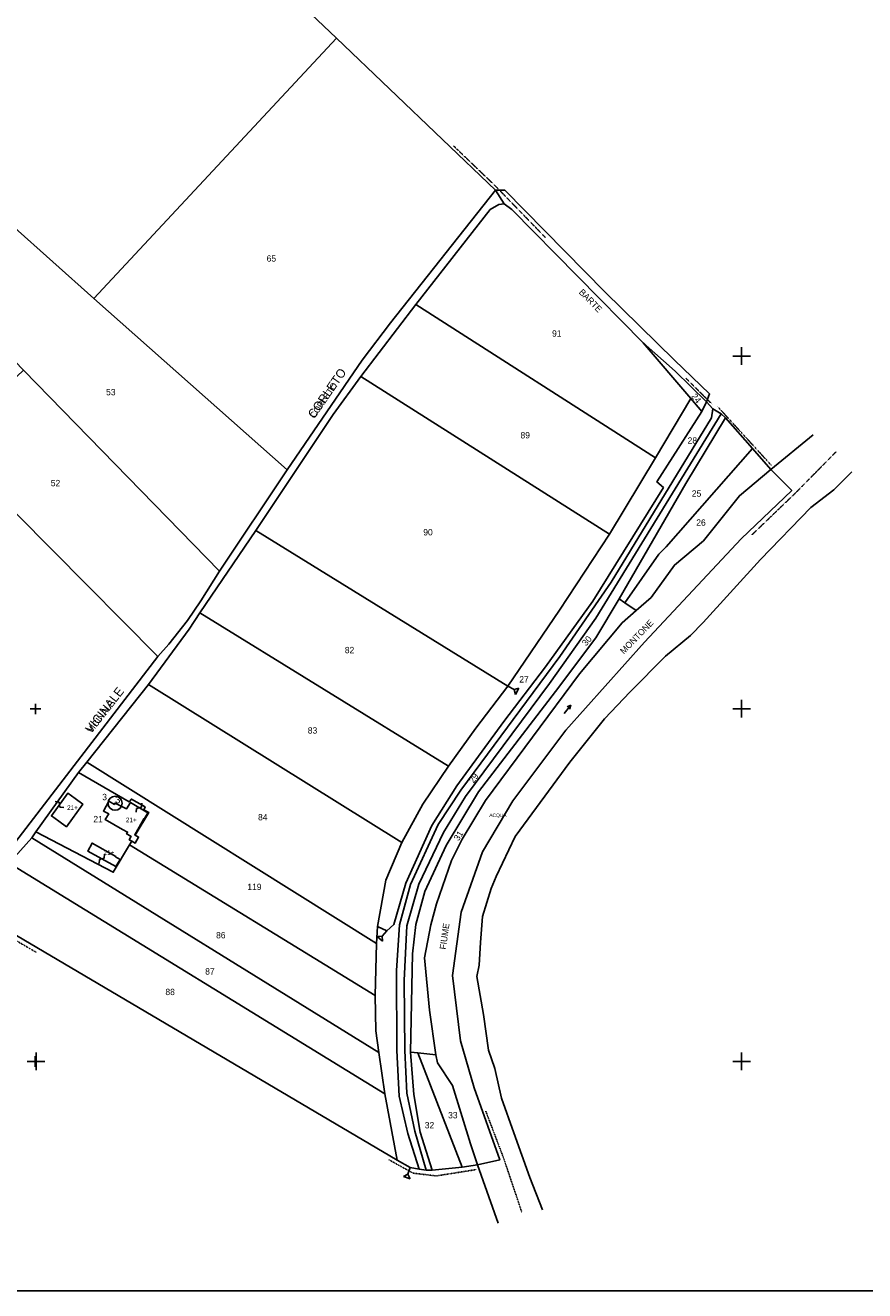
# Model space of a CAD drawing. Header units: metres. Extents: x 19797 to 22323, y -23130 to -21864.
# Tile 6 of 8: x 21594 to 22070, y -23130 to -22412. Entities that reach past the tile are written whole.
import ezdxf

# ---------------------------------------------------------------- set-up
doc = ezdxf.new("R2010")
doc.units = ezdxf.units.M
doc.linetypes.add('CONTINUA', pattern=[0])
doc.linetypes.add('TRATTO-PUNTO', pattern=[0.4, 0.15, -0.125, 0, -0.125])
for name, color, linetype in [('ACQUE', 4, 'CONTINUA'), ('CONFINE', 3, 'CONTINUA'), ('FABBRICATI', 1, 'CONTINUA'), ('FIDUCIALI', 5, 'CONTINUA'), ('LINEEVARIE', 6, 'CONTINUA'), ('PARTICELLE', 7, 'CONTINUA'), ('SIMBOLI', 6, 'CONTINUA'), ('STRADE', 8, 'CONTINUA'), ('TESTI', 3, 'CONTINUA')]:
    doc.layers.add(name, color=color, linetype=linetype)

# ---------------------------------------------------------------- blocks, each defined once
blk = doc.blocks.new('20', base_point=(5, 5))
at = {"layer": 'SIMBOLI'}
blk.add_circle((5, 5), 4, dxfattribs=at)
blk.add_point((5, 5), dxfattribs=at)
blk = doc.blocks.new('1', base_point=(5, 5))
at = {"layer": 'SIMBOLI'}
for p, q in [((5, 2), (5, 8)), ((2, 5), (8, 5))]:
    blk.add_line(p, q, dxfattribs=at)
blk = doc.blocks.new('3', base_point=(5, 5))
at = {"layer": 'SIMBOLI'}
for p, q in [((5, 0), (5, 10)), ((0, 5), (10, 5))]:
    blk.add_line(p, q, dxfattribs=at)
blk = doc.blocks.new('2', base_point=(2, 5))
at = {"layer": 'SIMBOLI'}
for p, q in [((2, 5), (6, 5)), ((6, 5), (8, 7)), ((6, 5), (8, 3)), ((8, 3), (8, 7))]:
    blk.add_line(p, q, dxfattribs=at)
blk = doc.blocks.new('6', base_point=(8, 5))
at = {"layer": 'SIMBOLI'}
for p in [(2, 5), (6, 6), (6, 4)]:
    blk.add_line(p, (8, 5), dxfattribs=at)
blk = doc.blocks.new('9', base_point=(5, 5))
at = {"layer": 'SIMBOLI'}
for p, q in [((2, 5), (4, 6)), ((4, 6), (6, 4)), ((6, 4), (8, 5))]:
    blk.add_line(p, q, dxfattribs=at)

msp = doc.modelspace()

# ---------------------------------------------------------------- linework, layer by layer
at = {"layer": 'ACQUE'}
msp.add_lwpolyline([(22016.643, -22664.197), (21998.713, -22679.139), (21978.296, -22704.747), (21961.869, -22718.452), (21948.8, -22736.865), (21940.221, -22744.28), (21932.178, -22751.232), (21908.16, -22780.132), (21854.796, -22852.03), (21841.472, -22873.888), (21835.561, -22886.021), (21827.038, -22910.693), (21823.807, -22922.432), (21820.116, -22941.162), (21823.065, -22970.928), (21826.56, -22996.283), (21827.535, -23000.824), (21836.023, -23013.604), (21846.213, -23046.755), (21850.28, -23058.588), (21862.857, -23055.821), (21848.302, -23014.89), (21840.585, -22988.332), (21836.116, -22951.301), (21840.935, -22915.346), (21853.174, -22881.053), (21870.201, -22852.156), (21900.247, -22812.184), (21944.947, -22762.127), (21999.762, -22703.518), (22028.363, -22676.17), (22016.643, -22664.197)], close=True, dxfattribs=at)
at = {"layer": 'CONFINE'}
msp.add_lwpolyline([(21565.702, -22914.864), (21804.791, -23055.888), (21812.099, -23060.216), (21817.168, -23061.001), (21821.225, -23061.628), (21824.638, -23061.738), (21841.633, -23059.88), (21850.28, -23058.588), (21850.28, -23058.588), (21862.857, -23055.821), (21848.302, -23014.89), (21840.585, -22988.332), (21836.116, -22951.301), (21840.935, -22915.346), (21853.174, -22881.053), (21870.201, -22852.156), (21900.247, -22812.184), (21944.947, -22762.127), (21999.762, -22703.518), (22028.363, -22676.17), (22016.643, -22664.197), (22006.165, -22652.425), (21990.815, -22635.061), (21988.346, -22632.657), (21983.737, -22629.813), (21980.136, -22625.918), (21962.311, -22608.468), (21944.15, -22592.39), (21869.78, -22516.815), (21865.429, -22513.64), (21860.406, -22505.87), (21770.284, -22419.748), (21594.059, -22252.405)], dxfattribs=at)
at = {"layer": 'FABBRICATI'}
for points in [[(21612.907, -22863.774), (21617.202, -22866.888), (21626.443, -22854.049), (21622.159, -22850.927), (21617.938, -22847.888), (21608.687, -22860.735), (21612.907, -22863.774)], [(21654.2, -22875.038), (21656.209, -22876.176), (21658.104, -22872.753), (21656.185, -22871.69), (21655.963, -22871.567), (21661.05, -22862.38), (21661.296, -22862.611), (21663.265, -22859.015), (21653.433, -22853.194), (21651.299, -22856.654), (21644.801, -22853.568), (21644.41, -22854.218), (21641.155, -22852.464), (21638.133, -22857.966), (21641.186, -22859.572), (21639.205, -22862.862), (21649.061, -22868.385), (21651.899, -22869.912), (21651.299, -22870.827), (21653.69, -22872.18), (21653.88, -22872.287), (21652.84, -22874.268), (21654.2, -22875.038)], [(21645.024, -22884.031), (21645.167, -22883.77), (21631.747, -22876.157), (21629.263, -22880.733), (21645.291, -22889.481), (21647.633, -22885.455), (21645.024, -22884.031)]]:
    msp.add_lwpolyline(points, close=True, dxfattribs=at)
at = {"layer": 'LINEEVARIE', "color": 2}
msp.add_lwpolyline([(20430, -23130), (20430, -21864), (22323, -21864), (22323, -23130), (20430, -23130)], dxfattribs=at)
at = {"layer": 'LINEEVARIE', "linetype": 'TRATTO-PUNTO'}
for points in [[(21836.698, -22480.764), (21860.733, -22503.841), (21888.749, -22532.73)], [(21968.448, -22612.578), (21983.296, -22627.289)], [(21986.303, -22628.509), (22016.968, -22662.066)], [(22053.443, -22654.34), (22029.961, -22678.171), (22005.762, -22701.405)], [(21542.421, -22949.371), (21565.39, -22917.905), (21600.228, -22938.191)], [(21854.922, -23028.153), (21865.073, -23054.877), (21875.381, -23085.547)], [(21800.028, -23055.739), (21813.713, -23063.33), (21826.909, -23064.906), (21849.81, -23061.278)]]:
    msp.add_lwpolyline(points, dxfattribs=at)
at = {"layer": 'LINEEVARIE'}
for points in [[(21860.406, -22505.87), (21865.675, -22505.843), (21922.366, -22563.56), (21962.022, -22602.298), (21981.796, -22621.44), (21980.136, -22625.918)], [(22016.643, -22664.197), (22040.489, -22644.662)], [(22062.467, -22665.644), (22052.323, -22675.765), (22039.137, -22685.778), (22010.72, -22715.401), (21978.232, -22751.006), (21971.09, -22758.399), (21956.864, -22770.149), (21936.878, -22790.284), (21922.297, -22805.633), (21902.576, -22830.268), (21871.598, -22872.43), (21860.921, -22895.16), (21858.077, -22901.984), (21853.077, -22917.697), (21851.968, -22932.593), (21851.133, -22945.41), (21849.856, -22951.907), (21853.65, -22973.31), (21856.416, -22993.614), (21860.158, -23003.985), (21863.889, -23020.834), (21870.801, -23040.52), (21879.919, -23065.792), (21887.167, -23084.158)], [(21850.28, -23058.588), (21861.989, -23091.666)]]:
    msp.add_lwpolyline(points, dxfattribs=at)
at = {"layer": 'PARTICELLE'}
for points in [[(21516.049, -22177.39), (21423.947, -22236.399), (21564.273, -22376.387), (21498.941, -22447.5), (21586.268, -22525.768), (21632.752, -22567.289), (21770.284, -22419.748), (21594.059, -22252.405), (21516.049, -22177.39)], [(21770.284, -22419.748), (21632.752, -22567.289), (21742.383, -22664.409), (21784.838, -22602.339), (21801.009, -22581.096), (21860.406, -22505.87), (21770.284, -22419.748)], [(21865.429, -22513.64), (21862.343, -22513.939), (21857.419, -22516.897), (21815.304, -22570.712), (21951.243, -22657.725), (21971.193, -22624.084), (21944.15, -22592.39), (21869.78, -22516.815), (21865.429, -22513.64)], [(21742.383, -22664.409), (21632.752, -22567.289), (21586.268, -22525.768), (21548.746, -22562.385), (21592.784, -22607.863), (21703.919, -22721.966), (21742.383, -22664.409)], [(21669.074, -22770.258), (21548.928, -22649.406), (21515.831, -22615.936), (21519.186, -22613.052), (21508.488, -22601.671), (21493.185, -22623.356), (21425.493, -22557.957), (21318.589, -22696.34), (21306.653, -22711.986), (21338.794, -22728.179), (21399.975, -22759.107), (21411.792, -22741.725), (21479.509, -22805.302), (21504.773, -22825.729), (21523.788, -22841.289), (21549.063, -22861.856), (21579.849, -22886.566), (21669.074, -22770.258)], [(21951.243, -22657.725), (21815.304, -22570.712), (21784.105, -22611.51), (21925.009, -22700.902), (21951.243, -22657.725)], [(21944.15, -22592.39), (21971.193, -22624.084), (21977.526, -22631.372), (21980.136, -22625.918), (21962.311, -22608.468), (21944.15, -22592.39)], [(21669.074, -22770.258), (21675.306, -22763.388), (21685.854, -22749.843), (21693.429, -22738.853), (21703.919, -22721.966), (21592.784, -22607.863), (21548.928, -22649.406), (21669.074, -22770.258)], [(21925.009, -22700.902), (21784.105, -22611.51), (21768.396, -22633.151), (21724.572, -22698.835), (21867.521, -22787.161), (21896.713, -22744.064), (21925.009, -22700.902)], [(21817.168, -23061.001), (21810.664, -23040.904), (21805.911, -23019.768), (21804.484, -22993.725), (21804.359, -22948.481), (21805.974, -22922.595), (21812.242, -22899.727), (21827.928, -22865.535), (21840.779, -22846.062), (21896.978, -22770.377), (21926.03, -22728.194), (21982.999, -22635.037), (21983.737, -22629.813), (21980.136, -22625.918), (21977.526, -22631.372), (21951.939, -22671.329), (21955.682, -22674.512), (21915.591, -22738.976), (21888.851, -22776.166), (21865.167, -22807.288), (21838.465, -22843.617), (21824.339, -22866.095), (21809.594, -22898.805), (21802.878, -22922.236), (21798.774, -22925.839), (21793.573, -22923.487), (21792.999, -22933.162), (21792.143, -22962.63), (21792.624, -22982.614), (21794.396, -22994.996), (21797.733, -23018.321), (21804.791, -23055.888), (21812.099, -23060.216), (21817.168, -23061.001)], [(21951.243, -22657.725), (21925.009, -22700.902), (21896.713, -22744.064), (21867.521, -22787.161), (21849.36, -22811.014), (21833.9, -22832.446), (21819.256, -22854.074), (21807.298, -22875.862), (21798.274, -22897.252), (21793.573, -22923.487), (21798.774, -22925.839), (21802.878, -22922.236), (21809.594, -22898.805), (21824.339, -22866.095), (21838.465, -22843.617), (21865.167, -22807.288), (21888.851, -22776.166), (21915.591, -22738.976), (21955.682, -22674.512), (21951.939, -22671.329), (21977.526, -22631.372), (21971.193, -22624.084), (21951.243, -22657.725)], [(21988.346, -22632.657), (21983.737, -22629.813), (21982.999, -22635.037), (21926.03, -22728.194), (21896.978, -22770.377), (21840.779, -22846.062), (21827.928, -22865.535), (21812.242, -22899.727), (21805.974, -22922.595), (21804.359, -22948.481), (21804.484, -22993.725), (21805.911, -23019.768), (21810.664, -23040.904), (21817.168, -23061.001), (21821.225, -23061.628), (21814.698, -23039.478), (21810.193, -23017.984), (21809.145, -22993.707), (21808.745, -22954.135), (21810.187, -22923.14), (21817.002, -22899.505), (21830.931, -22870.147), (21843.363, -22849.668), (21891.009, -22785.598), (21917.397, -22748.566), (21988.346, -22632.657)], [(21824.638, -23061.738), (21817.796, -23040.039), (21814.104, -23018.736), (21812.3, -22994.723), (21813.449, -22939.034), (21815.244, -22922.407), (21820.353, -22903.656), (21832.453, -22877.514), (21850.776, -22847.129), (21894.468, -22790.203), (21917.299, -22759.702), (21930.519, -22737.591), (21968.42, -22672.299), (21990.815, -22635.061), (21988.346, -22632.657), (21917.397, -22748.566), (21891.009, -22785.598), (21843.363, -22849.668), (21830.931, -22870.147), (21817.002, -22899.505), (21810.187, -22923.14), (21808.745, -22954.135), (21809.145, -22993.707), (21810.193, -23017.984), (21814.698, -23039.478), (21821.225, -23061.628), (21824.638, -23061.738)], [(21930.519, -22737.591), (21933.814, -22739.863), (21953.018, -22712.358), (21957.265, -22708.094), (22006.165, -22652.425), (21990.815, -22635.061), (21968.42, -22672.299), (21930.519, -22737.591)], [(22006.165, -22652.425), (21957.265, -22708.094), (21953.018, -22712.358), (21933.814, -22739.863), (21940.221, -22744.28), (21948.8, -22736.865), (21961.869, -22718.452), (21978.296, -22704.747), (21998.713, -22679.139), (22016.643, -22664.197), (22006.165, -22652.425)], [(21867.521, -22787.161), (21724.572, -22698.835), (21692.898, -22745.562), (21833.9, -22832.446), (21849.36, -22811.014), (21867.521, -22787.161)], [(21940.221, -22744.28), (21933.814, -22739.863), (21930.519, -22737.591), (21917.299, -22759.702), (21894.468, -22790.203), (21850.776, -22847.129), (21832.453, -22877.514), (21820.353, -22903.656), (21815.244, -22922.407), (21813.449, -22939.034), (21812.3, -22994.723), (21816.391, -22995.17), (21826.56, -22996.283), (21823.065, -22970.928), (21820.116, -22941.162), (21823.807, -22922.432), (21827.038, -22910.693), (21835.561, -22886.021), (21841.472, -22873.888), (21854.796, -22852.03), (21908.16, -22780.132), (21932.178, -22751.232), (21940.221, -22744.28)], [(21833.9, -22832.446), (21692.898, -22745.562), (21686.744, -22754.763), (21663.722, -22786.128), (21807.298, -22875.862), (21819.256, -22854.074), (21833.9, -22832.446)], [(21807.298, -22875.862), (21663.722, -22786.128), (21628.768, -22830.221), (21792.999, -22933.162), (21793.573, -22923.487), (21798.274, -22897.252), (21807.298, -22875.862)], [(21792.999, -22933.162), (21628.768, -22830.221), (21624.038, -22836.212), (21652.693, -22852.743), (21654.04, -22851.205), (21661.803, -22855.594), (21661.067, -22857.326), (21663.824, -22858.803), (21656.185, -22871.69), (21658.104, -22872.753), (21656.209, -22876.176), (21654.2, -22875.038), (21652.929, -22877.182), (21792.143, -22962.63), (21792.999, -22933.162)], [(21654.2, -22875.038), (21656.209, -22876.176), (21658.104, -22872.753), (21656.185, -22871.69), (21663.824, -22858.803), (21661.067, -22857.326), (21661.803, -22855.594), (21654.04, -22851.205), (21652.693, -22852.743), (21624.038, -22836.212), (21599.883, -22869.821), (21643.725, -22892.706), (21652.929, -22877.182), (21654.2, -22875.038)], [(21792.143, -22962.63), (21652.929, -22877.182), (21643.725, -22892.706), (21599.883, -22869.821), (21597.548, -22873.145), (21794.396, -22994.996), (21792.624, -22982.614), (21792.143, -22962.63)], [(21584.778, -22887.556), (21797.733, -23018.321), (21794.396, -22994.996), (21597.548, -22873.145), (21584.778, -22887.556)], [(21804.791, -23055.888), (21797.733, -23018.321), (21584.778, -22887.556), (21565.702, -22914.864), (21804.791, -23055.888)], [(21841.633, -23059.88), (21816.391, -22995.17), (21812.3, -22994.723), (21814.104, -23018.736), (21817.796, -23040.039), (21824.638, -23061.738), (21841.633, -23059.88)], [(21850.28, -23058.588), (21846.213, -23046.755), (21836.023, -23013.604), (21827.535, -23000.824), (21826.56, -22996.283), (21816.391, -22995.17), (21841.633, -23059.88), (21850.28, -23058.588)]]:
    msp.add_lwpolyline(points, close=True, dxfattribs=at)
at = {"layer": 'STRADE'}
msp.add_lwpolyline([(21584.778, -22887.556), (21597.548, -22873.145), (21599.883, -22869.821), (21624.038, -22836.212), (21628.768, -22830.221), (21663.722, -22786.128), (21686.744, -22754.763), (21692.898, -22745.562), (21724.572, -22698.835), (21768.396, -22633.151), (21784.105, -22611.51), (21815.304, -22570.712), (21857.419, -22516.897), (21862.343, -22513.939), (21865.429, -22513.64), (21860.406, -22505.87), (21801.009, -22581.096), (21784.838, -22602.339), (21742.383, -22664.409), (21703.919, -22721.966), (21693.429, -22738.853), (21685.854, -22749.843), (21675.306, -22763.388), (21669.074, -22770.258), (21579.849, -22886.566)], dxfattribs=at)

# ---------------------------------------------------------------- block references
at = {"layer": 'FIDUCIALI'}
msp.add_blockref('20', (21644.801, -22853.568), dxfattribs=at)
at = {"layer": 'SIMBOLI'}
for name, p in [('3', (22000, -22600)), ('1', (21599.716, -22800.087)), ('3', (22000, -22800)), ('20', (21644.801, -22853.568)), ('3', (21600, -23000)), ('1', (21599.533, -23000.022)), ('3', (22000, -23000))]:
    msp.add_blockref(name, p, dxfattribs=at)
for name, p, rotation in [('2', (21867.521, -22787.161), 331.022), ('6', (21903.14, -22798.021), 50.539), ('9', (21613.313, -22854.311), 324.261), ('9', (21658.349, -22856.104), 239.399), ('9', (21637.277, -22885.107), 61.368), ('2', (21798.774, -22925.839), 229.773), ('2', (21812.099, -23060.216), 251.547)]:
    msp.add_blockref(name, p, dxfattribs=dict(at, rotation=rotation))

# ---------------------------------------------------------------- texts
at = {"layer": 'ACQUE', "color": 7}
msp.add_text('ACQUA', height=2, dxfattribs=at).set_placement((21856.924, -22861.393))
at = {"layer": 'FABBRICATI', "color": 7}
for p in [(21617.568, -22857.388), (21650.891, -22864.32), (21638.288, -22882.819)]:
    msp.add_text('21+', height=2.6, dxfattribs=at).set_placement(p)
at = {"layer": 'FIDUCIALI'}
msp.add_text('3', height=4, dxfattribs=at).set_placement((21644.801, -22853.568))
at = {"layer": 'PARTICELLE', "color": 7}
for s, p in [('65', (21730.705, -22546.405)), ('91', (21892.523, -22588.953)), ('53', (21639.699, -22622.201)), ('89', (21874.631, -22646.661)), ('28', (21969.37, -22649.612)), ('52', (21608.346, -22673.781)), ('25', (21971.765, -22679.69)), ('90', (21819.512, -22701.681)), ('26', (21974.275, -22696.152)), ('82', (21775.046, -22768.487)), ('27', (21873.927, -22785.092)), ('83', (21754.046, -22814.044)), ('21', (21632.476, -22864.342)), ('84', (21725.852, -22863.25)), ('119', (21719.758, -22902.809)), ('86', (21702.06, -22930.206)), ('87', (21695.86, -22950.694)), ('88', (21673.324, -22962.364)), ('33', (21833.597, -23032.265)), ('32', (21820.351, -23037.927))]:
    msp.add_text(s, height=3.6, dxfattribs=at).set_placement(p)
for s, rotation, p in [('24', 309.363, (21971.228, -22622.963)), ('30', 49.163, (21911.845, -22764.641)), ('29', 55.696, (21848.077, -22842.513)), ('31', 57.988, (21839.564, -22875.182))]:
    msp.add_text(s, height=3.6, rotation=rotation, dxfattribs=at).set_placement(p)
at = {"layer": 'TESTI', "color": 3}
for s, height, rotation, p in [('BARTE', 3.6, 314.634, (21907.427, -22564.085)), ('BARTE', 3.6, 314.634, (21907.427, -22564.085)), ('CORLETO', 5, 55.294, (21757.775, -22635.69)), ('CORLETO', 3.6, 55.294, (21757.775, -22635.69)), ('MONTONE', 3.6, 45.783, (21933.24, -22769.234)), ('MONTONE', 3.6, 45.783, (21933.24, -22769.234)), ('VICINALE', 5, 51.856, (21631.328, -22814.203)), ('VICINALE', 3.6, 51.856, (21631.328, -22814.203)), ('FIUME', 3.6, 81.996, (21832.315, -22936.68))]:
    msp.add_text(s, height=height, rotation=rotation, dxfattribs=at).set_placement(p)
msp.add_text('3', height=3.6, dxfattribs=at).set_placement((21637.496, -22851.831))
msp.add_text('3', height=3.6, dxfattribs=at).set_placement((21637.496, -22851.831))

doc.saveas('drawing.dxf')
